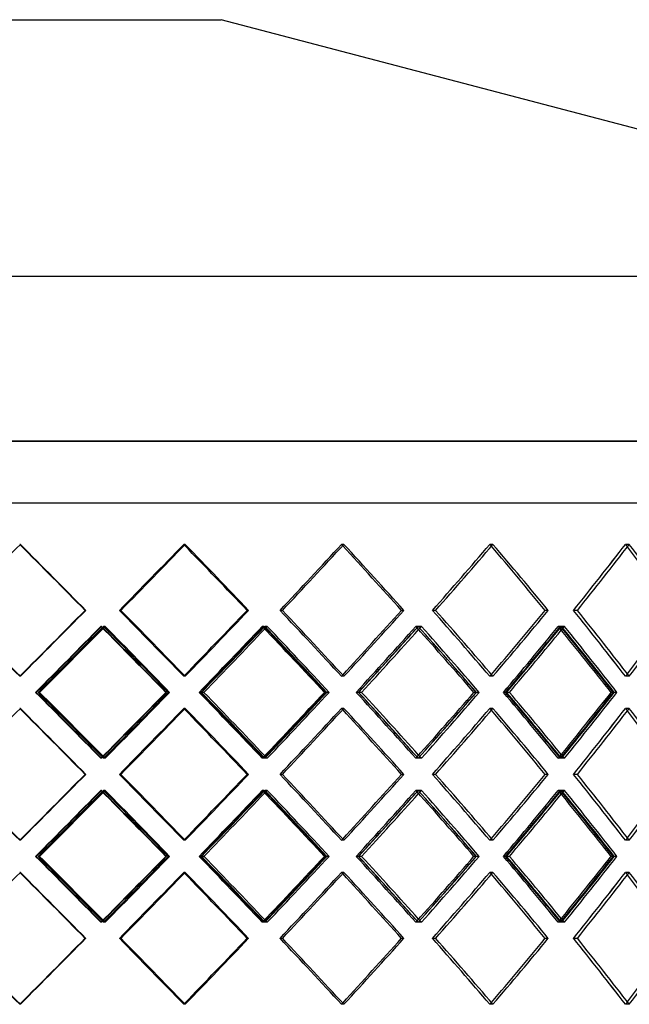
# Model space of a CAD drawing. Header units: millimetres. Extents: x -675 to 675, y -366 to 366.
# Tile 6 of 7: x 52 to 304, y -41 to 366. Entities that reach past the tile are written whole.
import ezdxf

# ---------------------------------------------------------------- set-up
doc = ezdxf.new("R2010")
doc.units = ezdxf.units.MM
doc.layers.add('HIDDEN', color=7, linetype='Continuous')
doc.layers.add('THICK', color=7, linetype='Continuous')

msp = doc.modelspace()

# ---------------------------------------------------------------- linework, layer by layer
at = {"layer": 'HIDDEN'}
for p, q in [((675, 191.62), (0, 191.62)), ((0, 166), (472.5, 166)), ((51.95, 148.86), (51.68, 148.86)), ((51.95, 148.86), (51.68, 148.86)), ((120.14, 148.86), (119.51, 148.86)), ((120.14, 148.86), (119.51, 148.86)), ((185.77, 148.86), (184.8, 148.86)), ((185.77, 148.86), (184.8, 148.86)), ((247.45, 148.86), (246.14, 148.86)), ((247.45, 148.86), (246.14, 148.86)), ((303.84, 148.86), (302.25, 148.86)), ((303.84, 148.86), (302.25, 148.86)), ((79, 121.57), (78.73, 121.57)), ((93.53, 121.57), (92.9, 121.57)), ((93.53, 121.57), (92.9, 121.57)), ((146.36, 121.57), (145.72, 121.57)), ((160.34, 121.57), (159.36, 121.57)), ((160.34, 121.57), (159.36, 121.57)), ((210.59, 121.57), (209.61, 121.57)), ((223.74, 121.57), (222.43, 121.57)), ((223.74, 121.57), (222.43, 121.57)), ((270.34, 121.57), (269.03, 121.57)), ((282.36, 121.57), (280.76, 121.57)), ((282.36, 121.57), (280.76, 121.57)), ((85.55, 114.93), (85.27, 114.93)), ((87.01, 114.93), (86.37, 114.93)), ((152.67, 114.93), (152.03, 114.93)), ((154.07, 114.93), (153.09, 114.93)), ((216.53, 114.93), (215.55, 114.93)), ((217.85, 114.93), (216.54, 114.93)), ((275.78, 114.93), (274.47, 114.93)), ((276.99, 114.93), (275.38, 114.93)), ((51.95, 94.27), (51.68, 94.27)), ((51.95, 94.27), (51.68, 94.27)), ((120.14, 94.27), (119.51, 94.27)), ((120.14, 94.27), (119.51, 94.27)), ((185.77, 94.27), (184.8, 94.27)), ((185.77, 94.27), (184.8, 94.27)), ((247.45, 94.27), (246.14, 94.27)), ((247.45, 94.27), (246.14, 94.27)), ((303.84, 94.27), (302.25, 94.27)), ((303.84, 94.27), (302.25, 94.27)), ((58.54, 87.63), (58.27, 87.63)), ((113.71, 87.63), (113.08, 87.63)), ((126.55, 87.63), (125.92, 87.63)), ((179.65, 87.63), (178.67, 87.63)), ((191.86, 87.63), (190.89, 87.63)), ((191.86, 87.63), (191.8, 87.63)), ((241.76, 87.63), (240.46, 87.63)), ((253.09, 87.63), (251.78, 87.63)), ((253.09, 87.63), (252.63, 87.63)), ((298.71, 87.63), (297.12, 87.63)), ((51.95, 81), (51.68, 81)), ((51.95, 81), (51.68, 81)), ((120.14, 81), (119.51, 81)), ((120.14, 81), (119.51, 81)), ((185.77, 81), (184.8, 81)), ((185.77, 81), (184.8, 81)), ((247.45, 81), (246.14, 81)), ((247.45, 81), (246.14, 81)), ((303.84, 81), (302.25, 81)), ((303.84, 81), (302.25, 81)), ((85.55, 60.34), (85.27, 60.34)), ((87.01, 60.34), (86.37, 60.34)), ((152.67, 60.34), (152.03, 60.34)), ((154.07, 60.34), (153.09, 60.34)), ((216.53, 60.34), (215.55, 60.34)), ((217.85, 60.34), (216.54, 60.34)), ((275.78, 60.34), (274.47, 60.34)), ((276.99, 60.34), (275.38, 60.34)), ((79, 53.7), (78.73, 53.7)), ((93.53, 53.7), (92.9, 53.7)), ((93.53, 53.7), (92.9, 53.7)), ((146.36, 53.7), (145.72, 53.7)), ((160.34, 53.7), (159.36, 53.7)), ((160.34, 53.7), (159.36, 53.7)), ((210.59, 53.7), (209.61, 53.7)), ((223.74, 53.7), (222.43, 53.7)), ((223.74, 53.7), (222.43, 53.7)), ((270.34, 53.7), (269.03, 53.7)), ((282.36, 53.7), (280.76, 53.7)), ((282.36, 53.7), (280.76, 53.7)), ((85.55, 47.06), (85.27, 47.06)), ((87.01, 47.06), (86.37, 47.06)), ((152.67, 47.06), (152.03, 47.06)), ((154.07, 47.06), (153.09, 47.06)), ((216.53, 47.06), (215.55, 47.06)), ((217.85, 47.06), (216.54, 47.06)), ((275.78, 47.06), (274.47, 47.06)), ((276.99, 47.06), (275.38, 47.06)), ((51.95, 26.4), (51.68, 26.4)), ((51.95, 26.4), (51.68, 26.4)), ((120.14, 26.4), (119.51, 26.4)), ((120.14, 26.4), (119.51, 26.4)), ((185.77, 26.4), (184.8, 26.4)), ((185.77, 26.4), (184.8, 26.4)), ((247.45, 26.4), (246.14, 26.4)), ((247.45, 26.4), (246.14, 26.4)), ((303.84, 26.4), (302.25, 26.4)), ((303.84, 26.4), (302.25, 26.4)), ((58.54, 19.77), (58.27, 19.77)), ((113.71, 19.77), (113.08, 19.77)), ((126.55, 19.77), (125.92, 19.77)), ((179.65, 19.77), (178.67, 19.77)), ((191.86, 19.77), (190.89, 19.77)), ((191.86, 19.77), (191.8, 19.77)), ((241.76, 19.77), (240.46, 19.77)), ((253.09, 19.77), (251.78, 19.77)), ((253.09, 19.77), (252.63, 19.77)), ((298.71, 19.77), (297.12, 19.77)), ((51.95, 13.13), (51.68, 13.13)), ((51.95, 13.13), (51.68, 13.13)), ((120.14, 13.13), (119.51, 13.13)), ((120.14, 13.13), (119.51, 13.13)), ((185.77, 13.13), (184.8, 13.13)), ((185.77, 13.13), (184.8, 13.13)), ((247.45, 13.13), (246.14, 13.13)), ((247.45, 13.13), (246.14, 13.13)), ((303.84, 13.13), (302.25, 13.13)), ((303.84, 13.13), (302.25, 13.13)), ((85.55, -7.53), (85.27, -7.53)), ((87.01, -7.53), (86.37, -7.53)), ((152.67, -7.53), (152.03, -7.53)), ((154.07, -7.53), (153.09, -7.53)), ((216.53, -7.53), (215.55, -7.53)), ((217.85, -7.53), (216.54, -7.53)), ((275.78, -7.53), (274.47, -7.53)), ((276.99, -7.53), (275.38, -7.53)), ((79, -14.17), (78.73, -14.17)), ((93.53, -14.17), (92.9, -14.17)), ((93.53, -14.17), (92.9, -14.17)), ((146.36, -14.17), (145.72, -14.17)), ((160.34, -14.17), (159.36, -14.17)), ((160.34, -14.17), (159.36, -14.17)), ((210.59, -14.17), (209.61, -14.17)), ((223.74, -14.17), (222.43, -14.17)), ((223.74, -14.17), (222.43, -14.17)), ((270.34, -14.17), (269.03, -14.17)), ((282.36, -14.17), (280.76, -14.17)), ((282.36, -14.17), (280.76, -14.17)), ((51.95, -41.46), (51.68, -41.46)), ((51.95, -41.46), (51.68, -41.46)), ((120.14, -41.46), (119.51, -41.46)), ((120.14, -41.46), (119.51, -41.46)), ((185.77, -41.46), (184.8, -41.46)), ((185.77, -41.46), (184.8, -41.46)), ((247.45, -41.46), (246.14, -41.46)), ((247.45, -41.46), (246.14, -41.46)), ((303.84, -41.46), (302.25, -41.46)), ((303.84, -41.46), (302.25, -41.46))]:
    msp.add_line(p, q, dxfattribs=at)
for centre, major_axis, ratio, start_param, end_param in [((0, 148.86), (-474.29, 474.29), 0.05485, -1.683093, -1.625592), ((0, 148.86), (-468.64, -468.64), 0.128557, 1.640846, 1.698652), ((0, 148.86), (468.64, 468.64), 0.128557, -1.500747, -1.442941), ((0, 148.86), (-471.12, 471.12), 0.128557, -1.756153, -1.698652), ((0, 148.86), (-463, -463), 0.203664, 1.713906, 1.771712), ((0, 148.86), (463, 463), 0.203664, -1.427687, -1.369881), ((0, 148.86), (463, -463), 0.203664, 1.368756, 1.369881), ((0, 148.86), (-465.45, 465.45), 0.203664, -1.829214, -1.771712), ((0, 148.86), (-454.88, -454.88), 0.281044, 1.786966, 1.844772), ((0, 148.86), (454.88, 454.88), 0.281044, -1.354626, -1.29682), ((0, 148.86), (454.88, -454.88), 0.281044, 1.295206, 1.29682), ((0, 148.86), (-457.28, 457.28), 0.281044, -1.902274, -1.844772), ((0, 148.86), (-444.33, -444.33), 0.361674, 1.860027, 1.917833), ((0, 148.86), (444.33, 444.33), 0.361674, -1.281566, -1.22376), ((0, 148.86), (444.33, -444.33), 0.361674, 1.221558, 1.22376), ((0, 94.27), (471.79, -471.79), 0.05485, 1.516001, 1.573807), ((0, 94.27), (-474.29, -474.29), 0.05485, 1.625592, 1.683093), ((0, 94.27), (-468.64, 468.64), 0.128557, -1.698652, -1.640846), ((0, 94.27), (468.64, -468.64), 0.128557, 1.442941, 1.500747), ((0, 94.27), (-471.12, -471.12), 0.128557, 1.698652, 1.756153), ((0, 94.27), (-463, 463), 0.203664, -1.771712, -1.713906), ((0, 94.27), (463, -463), 0.203664, 1.369881, 1.427687), ((0, 94.27), (-465.45, -465.45), 0.203664, 1.771712, 1.829214), ((0, 94.27), (-454.88, 454.88), 0.281044, -1.844772, -1.786966), ((0, 94.27), (454.88, -454.88), 0.281044, 1.29682, 1.354626), ((0, 94.27), (-457.28, -457.28), 0.281044, 1.844772, 1.902274), ((0, 94.27), (-444.33, 444.33), 0.361674, -1.917833, -1.860027), ((0, 94.27), (444.33, -444.33), 0.361674, 1.22376, 1.281566), ((0, 81), (471.79, 471.79), 0.05485, -1.501958, -1.444123), ((0, 148.86), (-468.64, -468.64), 0.128557, 1.625592, 1.626773), ((0, 148.86), (-471.12, -471.12), 0.128557, 1.625298, 1.627152), ((0, 81), (-468.64, 468.64), 0.128557, -1.684609, -1.626773), ((0, 81), (-471.12, 471.12), 0.128557, -1.684683, -1.627152), ((0, 81), (468.64, 468.64), 0.128557, -1.428898, -1.371062), ((0, 148.86), (-463, -463), 0.203664, 1.698652, 1.699834), ((0, 148.86), (-465.45, -465.45), 0.203664, 1.697947, 1.700213), ((0, 81), (-463, 463), 0.203664, -1.757669, -1.699834), ((0, 81), (-465.45, 465.45), 0.203664, -1.757743, -1.700213), ((0, 81), (463, 463), 0.203664, -1.355837, -1.298002), ((0, 148.86), (463, -463), 0.203664, 1.296836, 1.298002), ((0, 148.86), (-454.88, -454.88), 0.281044, 1.771712, 1.772894), ((0, 81), (-454.88, 454.88), 0.281044, -1.830729, -1.772894), ((0, 148.86), (-457.28, -457.28), 0.281044, 1.770552, 1.773273), ((0, 81), (-457.28, 457.28), 0.281044, -1.830803, -1.773273), ((0, 81), (454.88, 454.88), 0.281044, -1.282777, -1.224942), ((0, 148.86), (-444.33, -444.33), 0.361674, 1.787877, 1.845954), ((0, 148.86), (454.88, -454.88), 0.281044, 1.223244, 1.224942), ((0, 81), (-444.33, 444.33), 0.361674, -1.90379, -1.845954), ((0, 148.86), (-446.68, -446.68), 0.361674, 1.843082, 1.846333), ((0, 81), (-446.68, 446.68), 0.361674, -1.903864, -1.846333), ((0, 148.86), (-454.88, -454.88), 0.281044, 1.714816, 1.741514), ((0, 94.27), (463, 463), 0.203664, -1.369881, -1.368756), ((0, 94.27), (454.88, 454.88), 0.281044, -1.29682, -1.295206), ((0, 94.27), (444.33, 444.33), 0.361674, -1.22376, -1.221558), ((0, 94.27), (471.79, -471.79), 0.05485, 1.444123, 1.501958), ((0, 94.27), (-468.64, -468.64), 0.128557, 1.626773, 1.684609), ((0, 94.27), (-471.12, -471.12), 0.128557, 1.627152, 1.684683), ((0, 94.27), (468.64, -468.64), 0.128557, 1.371062, 1.428898), ((0, 94.27), (-463, -463), 0.203664, 1.699834, 1.757669), ((0, 94.27), (-465.45, -465.45), 0.203664, 1.700213, 1.757743), ((0, 94.27), (463, -463), 0.203664, 1.298002, 1.355837), ((0, 26.4), (-454.88, 454.88), 0.281044, -1.741514, -1.714816), ((0, 94.27), (-454.88, -454.88), 0.281044, 1.772894, 1.830729), ((0, 94.27), (-457.28, -457.28), 0.281044, 1.773273, 1.830803), ((0, 94.27), (454.88, -454.88), 0.281044, 1.224942, 1.282777), ((0, 26.4), (-444.33, 444.33), 0.361674, -1.845954, -1.787877), ((0, 94.27), (-444.33, -444.33), 0.361674, 1.845954, 1.90379), ((0, 94.27), (-446.68, -446.68), 0.361674, 1.846333, 1.903864), ((0, 81), (-474.29, 474.29), 0.05485, -1.683093, -1.625592), ((0, 81), (-468.64, -468.64), 0.128557, 1.640846, 1.698652), ((0, 81), (468.64, 468.64), 0.128557, -1.500747, -1.442941), ((0, 81), (-471.12, 471.12), 0.128557, -1.756153, -1.698652), ((0, 81), (-463, -463), 0.203664, 1.713906, 1.771712), ((0, 81), (463, 463), 0.203664, -1.427687, -1.369881), ((0, 81), (463, -463), 0.203664, 1.368756, 1.369881), ((0, 81), (-465.45, 465.45), 0.203664, -1.829214, -1.771712), ((0, 81), (-454.88, -454.88), 0.281044, 1.786966, 1.844772), ((0, 81), (454.88, 454.88), 0.281044, -1.354626, -1.29682), ((0, 81), (454.88, -454.88), 0.281044, 1.295206, 1.29682), ((0, 81), (-457.28, 457.28), 0.281044, -1.902274, -1.844772), ((0, 81), (-444.33, -444.33), 0.361674, 1.860027, 1.917833), ((0, 81), (444.33, 444.33), 0.361674, -1.281566, -1.22376), ((0, 81), (444.33, -444.33), 0.361674, 1.221558, 1.22376), ((0, 26.4), (-471.12, 471.12), 0.128557, -1.627152, -1.625298), ((0, 26.4), (-465.45, 465.45), 0.203664, -1.700213, -1.697947), ((0, 26.4), (-457.28, 457.28), 0.281044, -1.773273, -1.770552), ((0, 26.4), (454.88, 454.88), 0.281044, -1.224942, -1.223244), ((0, 26.4), (-446.68, 446.68), 0.361674, -1.846333, -1.843082), ((0, 26.4), (-468.64, 468.64), 0.128557, -1.626773, -1.625592), ((0, 26.4), (-463, 463), 0.203664, -1.699834, -1.698652), ((0, 26.4), (463, 463), 0.203664, -1.298002, -1.296836), ((0, 26.4), (-454.88, 454.88), 0.281044, -1.772894, -1.771712), ((0, 26.4), (471.79, -471.79), 0.05485, 1.516001, 1.573807), ((0, 26.4), (-474.29, -474.29), 0.05485, 1.625592, 1.683093), ((0, 26.4), (-468.64, 468.64), 0.128557, -1.698652, -1.640846), ((0, 26.4), (468.64, -468.64), 0.128557, 1.442941, 1.500747), ((0, 26.4), (-471.12, -471.12), 0.128557, 1.698652, 1.756153), ((0, 26.4), (-463, 463), 0.203664, -1.771712, -1.713906), ((0, 26.4), (463, -463), 0.203664, 1.369881, 1.427687), ((0, 26.4), (-465.45, -465.45), 0.203664, 1.771712, 1.829214), ((0, 26.4), (-454.88, 454.88), 0.281044, -1.844772, -1.786966), ((0, 26.4), (454.88, -454.88), 0.281044, 1.29682, 1.354626), ((0, 26.4), (-457.28, -457.28), 0.281044, 1.844772, 1.902274), ((0, 26.4), (-444.33, 444.33), 0.361674, -1.917833, -1.860027), ((0, 26.4), (444.33, -444.33), 0.361674, 1.22376, 1.281566), ((0, 13.13), (471.79, 471.79), 0.05485, -1.501958, -1.444123), ((0, 81), (-468.64, -468.64), 0.128557, 1.625592, 1.626773), ((0, 81), (-471.12, -471.12), 0.128557, 1.625298, 1.627152), ((0, 13.13), (-468.64, 468.64), 0.128557, -1.684609, -1.626773), ((0, 13.13), (-471.12, 471.12), 0.128557, -1.684683, -1.627152), ((0, 13.13), (468.64, 468.64), 0.128557, -1.428898, -1.371062), ((0, 81), (-463, -463), 0.203664, 1.698652, 1.699834), ((0, 81), (-465.45, -465.45), 0.203664, 1.697947, 1.700213), ((0, 13.13), (-463, 463), 0.203664, -1.757669, -1.699834), ((0, 13.13), (-465.45, 465.45), 0.203664, -1.757743, -1.700213), ((0, 13.13), (463, 463), 0.203664, -1.355837, -1.298002), ((0, 81), (463, -463), 0.203664, 1.296836, 1.298002), ((0, 81), (-454.88, -454.88), 0.281044, 1.771712, 1.772894), ((0, 13.13), (-454.88, 454.88), 0.281044, -1.830729, -1.772894), ((0, 81), (-457.28, -457.28), 0.281044, 1.770552, 1.773273), ((0, 13.13), (-457.28, 457.28), 0.281044, -1.830803, -1.773273), ((0, 13.13), (454.88, 454.88), 0.281044, -1.282777, -1.224942), ((0, 81), (-444.33, -444.33), 0.361674, 1.787877, 1.845954), ((0, 81), (454.88, -454.88), 0.281044, 1.223244, 1.224942), ((0, 13.13), (-444.33, 444.33), 0.361674, -1.90379, -1.845954), ((0, 81), (-446.68, -446.68), 0.361674, 1.843082, 1.846333), ((0, 13.13), (-446.68, 446.68), 0.361674, -1.903864, -1.846333), ((0, 81), (-454.88, -454.88), 0.281044, 1.714816, 1.741514), ((0, 26.4), (463, 463), 0.203664, -1.369881, -1.368756), ((0, 26.4), (454.88, 454.88), 0.281044, -1.29682, -1.295206), ((0, 26.4), (444.33, 444.33), 0.361674, -1.22376, -1.221558), ((0, 26.4), (471.79, -471.79), 0.05485, 1.444123, 1.501958), ((0, 26.4), (-468.64, -468.64), 0.128557, 1.626773, 1.684609), ((0, 26.4), (-471.12, -471.12), 0.128557, 1.627152, 1.684683), ((0, 26.4), (468.64, -468.64), 0.128557, 1.371062, 1.428898), ((0, 26.4), (-463, -463), 0.203664, 1.699834, 1.757669), ((0, 26.4), (-465.45, -465.45), 0.203664, 1.700213, 1.757743), ((0, 26.4), (463, -463), 0.203664, 1.298002, 1.355837), ((0, -41.46), (-454.88, 454.88), 0.281044, -1.741514, -1.714816), ((0, 26.4), (-454.88, -454.88), 0.281044, 1.772894, 1.830729), ((0, 26.4), (-457.28, -457.28), 0.281044, 1.773273, 1.830803), ((0, 26.4), (454.88, -454.88), 0.281044, 1.224942, 1.282777), ((0, -41.46), (-444.33, 444.33), 0.361674, -1.845954, -1.787877), ((0, 26.4), (-444.33, -444.33), 0.361674, 1.845954, 1.90379), ((0, 26.4), (-446.68, -446.68), 0.361674, 1.846333, 1.903864), ((0, 13.13), (-474.29, 474.29), 0.05485, -1.683093, -1.625592), ((0, 13.13), (-468.64, -468.64), 0.128557, 1.640846, 1.698652), ((0, 13.13), (468.64, 468.64), 0.128557, -1.500747, -1.442941), ((0, 13.13), (-471.12, 471.12), 0.128557, -1.756153, -1.698652), ((0, 13.13), (-463, -463), 0.203664, 1.713906, 1.771712), ((0, 13.13), (463, 463), 0.203664, -1.427687, -1.369881), ((0, 13.13), (463, -463), 0.203664, 1.368756, 1.369881), ((0, 13.13), (-465.45, 465.45), 0.203664, -1.829214, -1.771712), ((0, 13.13), (-454.88, -454.88), 0.281044, 1.786966, 1.844772), ((0, 13.13), (454.88, 454.88), 0.281044, -1.354626, -1.29682), ((0, 13.13), (454.88, -454.88), 0.281044, 1.295206, 1.29682), ((0, 13.13), (-457.28, 457.28), 0.281044, -1.902274, -1.844772), ((0, 13.13), (-444.33, -444.33), 0.361674, 1.860027, 1.917833), ((0, 13.13), (444.33, 444.33), 0.361674, -1.281566, -1.22376), ((0, 13.13), (444.33, -444.33), 0.361674, 1.221558, 1.22376), ((0, -41.46), (-468.64, 468.64), 0.128557, -1.626773, -1.625592), ((0, -41.46), (-471.12, 471.12), 0.128557, -1.627152, -1.625298), ((0, -41.46), (-463, 463), 0.203664, -1.699834, -1.698652), ((0, -41.46), (-465.45, 465.45), 0.203664, -1.700213, -1.697947), ((0, -41.46), (463, 463), 0.203664, -1.298002, -1.296836), ((0, -41.46), (-454.88, 454.88), 0.281044, -1.772894, -1.771712), ((0, -41.46), (-457.28, 457.28), 0.281044, -1.773273, -1.770552), ((0, -41.46), (454.88, 454.88), 0.281044, -1.224942, -1.223244), ((0, -41.46), (-446.68, 446.68), 0.361674, -1.846333, -1.843082), ((0, -41.46), (471.79, -471.79), 0.05485, 1.516001, 1.573807), ((0, -41.46), (-474.29, -474.29), 0.05485, 1.625592, 1.683093), ((0, -41.46), (-468.64, 468.64), 0.128557, -1.698652, -1.640846), ((0, -41.46), (468.64, -468.64), 0.128557, 1.442941, 1.500747), ((0, -41.46), (-471.12, -471.12), 0.128557, 1.698652, 1.756153), ((0, -41.46), (-463, 463), 0.203664, -1.771712, -1.713906), ((0, -41.46), (463, -463), 0.203664, 1.369881, 1.427687), ((0, -41.46), (-465.45, -465.45), 0.203664, 1.771712, 1.829214), ((0, -41.46), (-454.88, 454.88), 0.281044, -1.844772, -1.786966), ((0, -41.46), (454.88, -454.88), 0.281044, 1.29682, 1.354626), ((0, -41.46), (-457.28, -457.28), 0.281044, 1.844772, 1.902274), ((0, -41.46), (-444.33, 444.33), 0.361674, -1.917833, -1.860027), ((0, -41.46), (444.33, -444.33), 0.361674, 1.22376, 1.281566), ((0, -41.46), (454.88, 454.88), 0.281044, -1.29682, -1.295206), ((0, -41.46), (444.33, 444.33), 0.361674, -1.22376, -1.221558), ((0, -41.46), (463, 463), 0.203664, -1.369881, -1.368756)]:
    msp.add_ellipse(centre, major_axis=major_axis, ratio=ratio, start_param=start_param, end_param=end_param, dxfattribs=at)
at = {"layer": 'THICK'}
for p, q in [((0, 366), (135, 366)), ((538.6, 259.82), (135, 366)), ((-606.8, 259.82), (606.8, 259.82)), ((0, 191.62), (675, 191.62)), ((0, 166), (675, 166)), ((79, 121.57), (78.73, 121.57)), ((146.36, 121.57), (145.72, 121.57)), ((210.59, 121.57), (209.61, 121.57)), ((270.34, 121.57), (269.03, 121.57)), ((59.9, 87.63), (59.26, 87.63)), ((112.38, 87.63), (112.11, 87.63)), ((127.87, 87.63), (126.88, 87.63)), ((178.38, 87.63), (177.74, 87.63)), ((193.12, 87.63), (191.86, 87.63)), ((240.58, 87.63), (239.59, 87.63)), ((254.24, 87.63), (253.09, 87.63)), ((297.65, 87.63), (296.34, 87.63)), ((79, 53.7), (78.73, 53.7)), ((146.36, 53.7), (145.72, 53.7)), ((210.59, 53.7), (209.61, 53.7)), ((270.34, 53.7), (269.03, 53.7)), ((59.9, 19.77), (59.26, 19.77)), ((112.38, 19.77), (112.11, 19.77)), ((127.87, 19.77), (126.88, 19.77)), ((178.38, 19.77), (177.74, 19.77)), ((193.12, 19.77), (191.86, 19.77)), ((240.58, 19.77), (239.59, 19.77)), ((254.24, 19.77), (253.09, 19.77)), ((297.65, 19.77), (296.34, 19.77)), ((79, -14.17), (78.73, -14.17)), ((146.36, -14.17), (145.72, -14.17)), ((210.59, -14.17), (209.61, -14.17)), ((270.34, -14.17), (269.03, -14.17))]:
    msp.add_line(p, q, dxfattribs=at)
for centre, major_axis, ratio, start_param, end_param in [((0, 148.86), (474.29, 474.29), 0.05485, -1.573503, -1.516001), ((0, 148.86), (471.79, -471.79), 0.05485, 1.458195, 1.51571), ((0, 148.86), (474.29, -474.29), 0.05485, 1.4585, 1.516001), ((0, 148.86), (471.12, 471.12), 0.128557, -1.500442, -1.442941), ((0, 148.86), (468.64, -468.64), 0.128557, 1.385135, 1.442249), ((0, 148.86), (471.12, -471.12), 0.128557, 1.385439, 1.442941), ((0, 148.86), (465.45, 465.45), 0.203664, -1.427382, -1.369881), ((0, 148.86), (463, -463), 0.203664, 1.312074, 1.368756), ((0, 148.86), (465.45, -465.45), 0.203664, 1.312379, 1.369881), ((0, 148.86), (457.28, 457.28), 0.281044, -1.354322, -1.29682), ((0, 148.86), (454.88, -454.88), 0.281044, 1.239014, 1.295206), ((0, 148.86), (457.28, -457.28), 0.281044, 1.239319, 1.29682), ((0, 148.86), (446.68, 446.68), 0.361674, -1.281262, -1.22376), ((0, 148.86), (444.33, -444.33), 0.361674, 1.165954, 1.221558), ((0, 148.86), (446.68, -446.68), 0.361674, 1.166258, 1.22376), ((0, 94.27), (474.29, -474.29), 0.05485, 1.516001, 1.573503), ((0, 94.27), (471.79, 471.79), 0.05485, -1.51571, -1.458195), ((0, 94.27), (474.29, 474.29), 0.05485, -1.516001, -1.4585), ((0, 94.27), (471.12, -471.12), 0.128557, 1.442941, 1.500442), ((0, 94.27), (468.64, 468.64), 0.128557, -1.442249, -1.385135), ((0, 94.27), (471.12, 471.12), 0.128557, -1.442941, -1.385439), ((0, 94.27), (465.45, -465.45), 0.203664, 1.369881, 1.427382), ((0, 94.27), (463, 463), 0.203664, -1.368756, -1.312074), ((0, 94.27), (465.45, 465.45), 0.203664, -1.369881, -1.312379), ((0, 94.27), (457.28, -457.28), 0.281044, 1.29682, 1.354322), ((0, 94.27), (454.88, 454.88), 0.281044, -1.295206, -1.239014), ((0, 94.27), (457.28, 457.28), 0.281044, -1.29682, -1.239319), ((0, 94.27), (446.68, -446.68), 0.361674, 1.22376, 1.281262), ((0, 94.27), (444.33, 444.33), 0.361674, -1.221558, -1.165954), ((0, 94.27), (446.68, 446.68), 0.361674, -1.22376, -1.166258), ((0, 81), (474.29, 474.29), 0.05485, -1.502032, -1.444502), ((0, 148.86), (-468.64, -468.64), 0.128557, 1.568696, 1.625592), ((0, 148.86), (471.79, -471.79), 0.05485, 1.386045, 1.443827), ((0, 148.86), (474.29, -474.29), 0.05485, 1.386733, 1.444502), ((0, 81), (471.12, 471.12), 0.128557, -1.428972, -1.371441), ((0, 148.86), (-463, -463), 0.203664, 1.641756, 1.698652), ((0, 148.86), (468.64, -468.64), 0.128557, 1.312985, 1.370354), ((0, 148.86), (471.12, -471.12), 0.128557, 1.313673, 1.371441), ((0, 81), (465.45, 465.45), 0.203664, -1.355911, -1.298381), ((0, 148.86), (-454.88, -454.88), 0.281044, 1.741514, 1.771712), ((0, 148.86), (463, -463), 0.203664, 1.239924, 1.296836), ((0, 148.86), (465.45, -465.45), 0.203664, 1.240612, 1.298381), ((0, 81), (457.28, 457.28), 0.281044, -1.282851, -1.225321), ((0, 148.86), (454.88, -454.88), 0.281044, 1.166864, 1.223244), ((0, 148.86), (457.28, -457.28), 0.281044, 1.167552, 1.225321), ((0, 148.86), (-471.12, -471.12), 0.128557, 1.569384, 1.625298), ((0, 148.86), (-465.45, -465.45), 0.203664, 1.642444, 1.697947), ((0, 148.86), (-457.28, -457.28), 0.281044, 1.715504, 1.770552), ((0, 148.86), (-446.68, -446.68), 0.361674, 1.788565, 1.843082), ((0, 94.27), (474.29, -474.29), 0.05485, 1.444502, 1.502032), ((0, 26.4), (-468.64, 468.64), 0.128557, -1.625592, -1.568696), ((0, 26.4), (-471.12, 471.12), 0.128557, -1.625298, -1.569384), ((0, 26.4), (471.79, 471.79), 0.05485, -1.443827, -1.386045), ((0, 26.4), (474.29, 474.29), 0.05485, -1.444502, -1.386733), ((0, 94.27), (471.12, -471.12), 0.128557, 1.371441, 1.428972), ((0, 26.4), (-463, 463), 0.203664, -1.698652, -1.641756), ((0, 26.4), (-465.45, 465.45), 0.203664, -1.697947, -1.642444), ((0, 26.4), (468.64, 468.64), 0.128557, -1.370354, -1.312985), ((0, 26.4), (471.12, 471.12), 0.128557, -1.371441, -1.313673), ((0, 94.27), (465.45, -465.45), 0.203664, 1.298381, 1.355911), ((0, 26.4), (-457.28, 457.28), 0.281044, -1.770552, -1.715504), ((0, 26.4), (463, 463), 0.203664, -1.296836, -1.239924), ((0, 26.4), (465.45, 465.45), 0.203664, -1.298381, -1.240612), ((0, 94.27), (457.28, -457.28), 0.281044, 1.225321, 1.282851), ((0, 26.4), (-446.68, 446.68), 0.361674, -1.843082, -1.788565), ((0, 26.4), (454.88, 454.88), 0.281044, -1.223244, -1.166864), ((0, 26.4), (457.28, 457.28), 0.281044, -1.225321, -1.167552), ((0, 81), (474.29, 474.29), 0.05485, -1.573503, -1.516001), ((0, 81), (471.79, -471.79), 0.05485, 1.458195, 1.51571), ((0, 81), (474.29, -474.29), 0.05485, 1.4585, 1.516001), ((0, 81), (471.12, 471.12), 0.128557, -1.500442, -1.442941), ((0, 81), (468.64, -468.64), 0.128557, 1.385135, 1.442249), ((0, 81), (471.12, -471.12), 0.128557, 1.385439, 1.442941), ((0, 81), (465.45, 465.45), 0.203664, -1.427382, -1.369881), ((0, 81), (463, -463), 0.203664, 1.312074, 1.368756), ((0, 81), (465.45, -465.45), 0.203664, 1.312379, 1.369881), ((0, 81), (457.28, 457.28), 0.281044, -1.354322, -1.29682), ((0, 81), (454.88, -454.88), 0.281044, 1.239014, 1.295206), ((0, 81), (457.28, -457.28), 0.281044, 1.239319, 1.29682), ((0, 81), (446.68, 446.68), 0.361674, -1.281262, -1.22376), ((0, 81), (444.33, -444.33), 0.361674, 1.165954, 1.221558), ((0, 81), (446.68, -446.68), 0.361674, 1.166258, 1.22376), ((0, 26.4), (-454.88, 454.88), 0.281044, -1.771712, -1.741514), ((0, 26.4), (474.29, -474.29), 0.05485, 1.516001, 1.573503), ((0, 26.4), (471.79, 471.79), 0.05485, -1.51571, -1.458195), ((0, 26.4), (474.29, 474.29), 0.05485, -1.516001, -1.4585), ((0, 26.4), (471.12, -471.12), 0.128557, 1.442941, 1.500442), ((0, 26.4), (468.64, 468.64), 0.128557, -1.442249, -1.385135), ((0, 26.4), (471.12, 471.12), 0.128557, -1.442941, -1.385439), ((0, 26.4), (465.45, -465.45), 0.203664, 1.369881, 1.427382), ((0, 26.4), (463, 463), 0.203664, -1.368756, -1.312074), ((0, 26.4), (465.45, 465.45), 0.203664, -1.369881, -1.312379), ((0, 26.4), (457.28, -457.28), 0.281044, 1.29682, 1.354322), ((0, 26.4), (454.88, 454.88), 0.281044, -1.295206, -1.239014), ((0, 26.4), (457.28, 457.28), 0.281044, -1.29682, -1.239319), ((0, 26.4), (446.68, -446.68), 0.361674, 1.22376, 1.281262), ((0, 26.4), (444.33, 444.33), 0.361674, -1.221558, -1.165954), ((0, 26.4), (446.68, 446.68), 0.361674, -1.22376, -1.166258), ((0, 13.13), (474.29, 474.29), 0.05485, -1.502032, -1.444502), ((0, 81), (-468.64, -468.64), 0.128557, 1.568696, 1.625592), ((0, 81), (-471.12, -471.12), 0.128557, 1.569384, 1.625298), ((0, 81), (471.79, -471.79), 0.05485, 1.386045, 1.443827), ((0, 81), (474.29, -474.29), 0.05485, 1.386733, 1.444502), ((0, 13.13), (471.12, 471.12), 0.128557, -1.428972, -1.371441), ((0, 81), (-463, -463), 0.203664, 1.641756, 1.698652), ((0, 81), (-465.45, -465.45), 0.203664, 1.642444, 1.697947), ((0, 81), (468.64, -468.64), 0.128557, 1.312985, 1.370354), ((0, 81), (471.12, -471.12), 0.128557, 1.313673, 1.371441), ((0, 13.13), (465.45, 465.45), 0.203664, -1.355911, -1.298381), ((0, 81), (-457.28, -457.28), 0.281044, 1.715504, 1.770552), ((0, 81), (-454.88, -454.88), 0.281044, 1.741514, 1.771712), ((0, 81), (463, -463), 0.203664, 1.239924, 1.296836), ((0, 81), (465.45, -465.45), 0.203664, 1.240612, 1.298381), ((0, 13.13), (457.28, 457.28), 0.281044, -1.282851, -1.225321), ((0, 81), (-446.68, -446.68), 0.361674, 1.788565, 1.843082), ((0, 81), (454.88, -454.88), 0.281044, 1.166864, 1.223244), ((0, 81), (457.28, -457.28), 0.281044, 1.167552, 1.225321), ((0, 26.4), (474.29, -474.29), 0.05485, 1.444502, 1.502032), ((0, -41.46), (-468.64, 468.64), 0.128557, -1.625592, -1.568696), ((0, -41.46), (-471.12, 471.12), 0.128557, -1.625298, -1.569384), ((0, -41.46), (471.79, 471.79), 0.05485, -1.443827, -1.386045), ((0, -41.46), (474.29, 474.29), 0.05485, -1.444502, -1.386733), ((0, 26.4), (471.12, -471.12), 0.128557, 1.371441, 1.428972), ((0, -41.46), (-463, 463), 0.203664, -1.698652, -1.641756), ((0, -41.46), (-465.45, 465.45), 0.203664, -1.697947, -1.642444), ((0, -41.46), (468.64, 468.64), 0.128557, -1.370354, -1.312985), ((0, -41.46), (471.12, 471.12), 0.128557, -1.371441, -1.313673), ((0, 26.4), (465.45, -465.45), 0.203664, 1.298381, 1.355911), ((0, -41.46), (-457.28, 457.28), 0.281044, -1.770552, -1.715504), ((0, -41.46), (463, 463), 0.203664, -1.296836, -1.239924), ((0, -41.46), (465.45, 465.45), 0.203664, -1.298381, -1.240612), ((0, 26.4), (457.28, -457.28), 0.281044, 1.225321, 1.282851), ((0, -41.46), (-446.68, 446.68), 0.361674, -1.843082, -1.788565), ((0, -41.46), (454.88, 454.88), 0.281044, -1.223244, -1.166864), ((0, -41.46), (457.28, 457.28), 0.281044, -1.225321, -1.167552), ((0, 13.13), (474.29, 474.29), 0.05485, -1.573503, -1.516001), ((0, 13.13), (471.79, -471.79), 0.05485, 1.458195, 1.51571), ((0, 13.13), (474.29, -474.29), 0.05485, 1.4585, 1.516001), ((0, 13.13), (471.12, 471.12), 0.128557, -1.500442, -1.442941), ((0, 13.13), (468.64, -468.64), 0.128557, 1.385135, 1.442249), ((0, 13.13), (471.12, -471.12), 0.128557, 1.385439, 1.442941), ((0, 13.13), (465.45, 465.45), 0.203664, -1.427382, -1.369881), ((0, 13.13), (463, -463), 0.203664, 1.312074, 1.368756), ((0, 13.13), (465.45, -465.45), 0.203664, 1.312379, 1.369881), ((0, 13.13), (457.28, 457.28), 0.281044, -1.354322, -1.29682), ((0, 13.13), (454.88, -454.88), 0.281044, 1.239014, 1.295206), ((0, 13.13), (457.28, -457.28), 0.281044, 1.239319, 1.29682), ((0, 13.13), (446.68, 446.68), 0.361674, -1.281262, -1.22376), ((0, 13.13), (446.68, -446.68), 0.361674, 1.166258, 1.22376), ((0, 13.13), (444.33, -444.33), 0.361674, 1.165954, 1.221558), ((0, -41.46), (-454.88, 454.88), 0.281044, -1.771712, -1.741514), ((0, -41.46), (474.29, -474.29), 0.05485, 1.516001, 1.573503), ((0, -41.46), (471.79, 471.79), 0.05485, -1.51571, -1.458195), ((0, -41.46), (474.29, 474.29), 0.05485, -1.516001, -1.4585), ((0, -41.46), (471.12, -471.12), 0.128557, 1.442941, 1.500442), ((0, -41.46), (468.64, 468.64), 0.128557, -1.442249, -1.385135), ((0, -41.46), (471.12, 471.12), 0.128557, -1.442941, -1.385439), ((0, -41.46), (465.45, -465.45), 0.203664, 1.369881, 1.427382), ((0, -41.46), (463, 463), 0.203664, -1.368756, -1.312074), ((0, -41.46), (465.45, 465.45), 0.203664, -1.369881, -1.312379), ((0, -41.46), (457.28, -457.28), 0.281044, 1.29682, 1.354322), ((0, -41.46), (454.88, 454.88), 0.281044, -1.295206, -1.239014), ((0, -41.46), (457.28, 457.28), 0.281044, -1.29682, -1.239319), ((0, -41.46), (446.68, -446.68), 0.361674, 1.22376, 1.281262), ((0, -41.46), (444.33, 444.33), 0.361674, -1.221558, -1.165954), ((0, -41.46), (446.68, 446.68), 0.361674, -1.22376, -1.166258)]:
    msp.add_ellipse(centre, major_axis=major_axis, ratio=ratio, start_param=start_param, end_param=end_param, dxfattribs=at)

doc.saveas('drawing.dxf')
